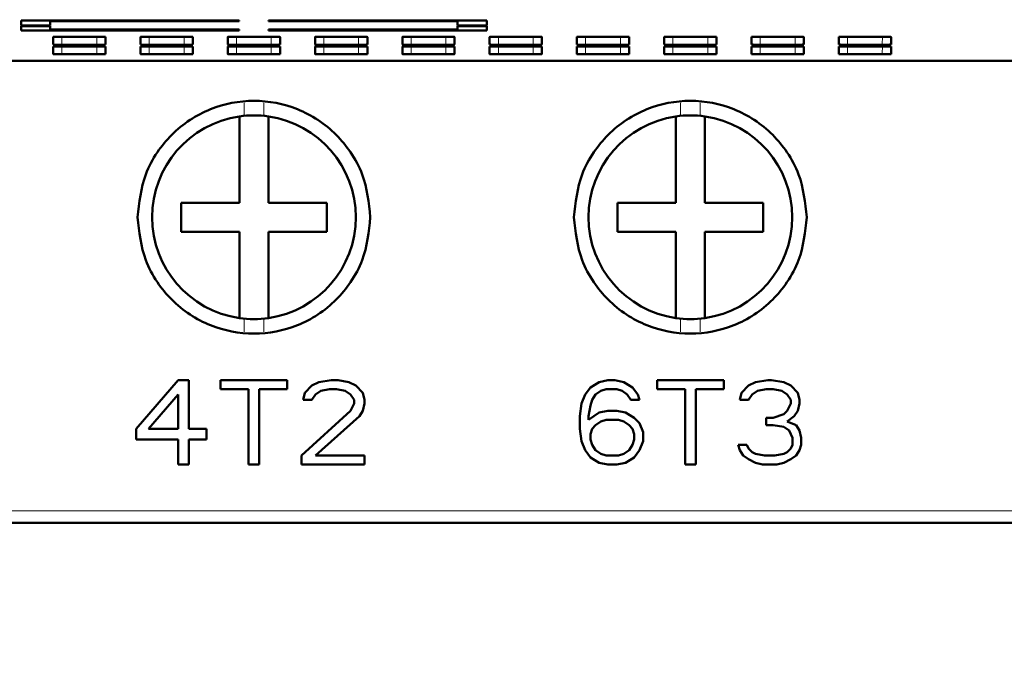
# Model space of a CAD drawing. Header units: millimetres. Extents: x 0 to 420, y 0 to 297.
# Tile 4 of 16: x 81 to 115, y 87 to 109. Entities that reach past the tile are written whole.
import ezdxf

# ---------------------------------------------------------------- set-up
doc = ezdxf.new("R2010")
doc.units = ezdxf.units.MM
doc.styles.add('SLDTEXTSTYLE0', font='TXT', dxfattribs={"width": 0.7, "bigfont": 'bigfont'})
doc.styles.add('SLDTEXTSTYLE1', font='TXT', dxfattribs={"width": 0.7})
doc.dimstyles.new('SLDDIMSTYLE0', dxfattribs={"dimtxt": 5, "dimasz": 5, "dimexe": 0, "dimexo": 0.0625, "dimgap": 1.25, "dimtad": 2, "dimdec": 1, "dimrnd": 1e-09, "dimzin": 12, "dimdsep": 46, "dimtxsty": 'SLDTEXTSTYLE1', "dimsah": 1, "dimcen": 0.09, "dimadec": 0, "dimazin": 3, "dimtfac": 1, "dimtdec": 3, "dimtofl": 0, "dimtmove": 0, "dimatfit": 3, "dimfxl": 1, "dimfrac": 2, "dimtolj": 1, "dimtzin": 12, "dimarcsym": 0})

# ---------------------------------------------------------------- blocks, each defined once
blk = doc.blocks.new('_D')
at = {"color": 7, "linetype": 'Continuous', "lineweight": 0}
for p, q in [((109.294, 248.187), (34.296, 248.187)), ((35.296, 248.187), (35.296, 86.687)), ((64.294, 86.687), (34.296, 86.687))]:
    blk.add_line(p, q, dxfattribs=at)
at = {"color": 7, "linetype": 'Continuous', "lineweight": 18}
for points in [[(35.296, 248.187), (34.526, 243.187), (36.065, 243.187)], [(35.296, 86.687), (36.065, 91.687), (34.526, 91.687)]]:
    blk.add_solid(points, dxfattribs=at)
at = {"color": 7, "linetype": 'Continuous', "lineweight": 18, "insert": (28.85, 165.836), "char_height": 5, "attachment_point": 1, "rotation": 90, "style": 'SLDTEXTSTYLE0'}
blk.add_mtext('В', dxfattribs=at)
blk = doc.blocks.new('_D_1')
at = {"color": 7, "linetype": 'Continuous', "lineweight": 0}
for p, q in [((61.304, 108.056), (61.304, 259.687)), ((116.304, 108.056), (116.304, 259.687)), ((61.304, 258.687), (116.304, 258.687))]:
    blk.add_line(p, q, dxfattribs=at)
at = {"color": 7, "linetype": 'Continuous', "lineweight": 18}
for points in [[(61.304, 258.687), (66.304, 257.918), (66.304, 259.457)], [(116.304, 258.687), (111.304, 259.457), (111.304, 257.918)]]:
    blk.add_solid(points, dxfattribs=at)
at = {"color": 7, "linetype": 'Continuous', "lineweight": 18, "insert": (86.849, 265.133), "char_height": 5, "attachment_point": 1, "style": 'SLDTEXTSTYLE0'}
blk.add_mtext('Ш', dxfattribs=at)

msp = doc.modelspace()

# ---------------------------------------------------------------- linework, layer by layer
at = {"color": 7, "linetype": 'Continuous', "lineweight": 50}
for p, q in [((88.301, 108.95), (80.804, 108.95)), ((80.804, 108.95), (80.804, 108.78)), ((80.804, 108.78), (81.804, 108.78)), ((80.804, 108.753), (80.804, 108.609)), ((81.804, 108.753), (80.804, 108.753)), ((81.804, 108.78), (81.804, 108.925)), ((81.804, 108.925), (88.301, 108.925)), ((81.804, 108.635), (81.804, 108.753)), ((88.301, 108.635), (81.804, 108.635)), ((88.301, 108.925), (88.301, 108.95)), ((88.301, 108.609), (88.301, 108.635)), ((96.804, 108.95), (89.301, 108.95)), ((89.301, 108.95), (89.301, 108.925)), ((89.301, 108.925), (95.804, 108.925)), ((95.804, 108.635), (89.301, 108.635)), ((89.301, 108.635), (89.301, 108.609)), ((95.804, 108.925), (95.804, 108.78)), ((95.804, 108.78), (96.804, 108.78)), ((96.804, 108.753), (95.804, 108.753)), ((95.804, 108.753), (95.804, 108.635)), ((96.804, 108.78), (96.804, 108.95)), ((96.804, 108.609), (96.804, 108.753)), ((80.804, 108.609), (88.301, 108.609)), ((81.904, 108.38), (81.904, 108.122)), ((82.204, 108.388), (83.401, 108.388)), ((83.701, 108.122), (83.701, 108.38)), ((84.904, 108.38), (84.904, 108.122)), ((85.204, 108.388), (86.401, 108.388)), ((86.701, 108.122), (86.701, 108.38)), ((87.904, 108.38), (87.904, 108.122)), ((88.204, 108.388), (89.401, 108.388)), ((89.301, 108.609), (96.804, 108.609)), ((89.701, 108.122), (89.701, 108.38)), ((90.904, 108.38), (90.904, 108.122)), ((91.204, 108.388), (92.401, 108.388)), ((92.701, 108.122), (92.701, 108.38)), ((93.904, 108.38), (93.904, 108.122)), ((94.204, 108.388), (95.401, 108.388)), ((95.701, 108.122), (95.701, 108.38)), ((96.904, 108.38), (96.904, 108.122)), ((97.204, 108.388), (98.401, 108.388)), ((98.701, 108.122), (98.701, 108.38)), ((99.904, 108.38), (99.904, 108.122)), ((100.204, 108.388), (101.401, 108.388)), ((101.701, 108.122), (101.701, 108.38)), ((102.904, 108.38), (102.904, 108.122)), ((103.204, 108.388), (104.401, 108.388)), ((104.701, 108.122), (104.701, 108.38)), ((105.904, 108.38), (105.904, 108.122)), ((107.401, 108.388), (106.204, 108.388)), ((107.701, 108.122), (107.701, 108.38)), ((108.904, 108.38), (108.904, 108.122)), ((110.401, 108.388), (109.204, 108.388)), ((110.701, 108.122), (110.701, 108.38)), ((81.904, 108.053), (81.904, 107.795)), ((83.401, 108.114), (82.204, 108.114)), ((82.204, 108.06), (83.401, 108.06)), ((83.701, 107.795), (83.701, 108.053)), ((84.904, 108.053), (84.904, 107.795)), ((86.401, 108.114), (85.204, 108.114)), ((85.204, 108.06), (86.401, 108.06)), ((86.701, 107.795), (86.701, 108.053)), ((87.904, 108.053), (87.904, 107.795)), ((89.401, 108.114), (88.204, 108.114)), ((88.204, 108.06), (89.401, 108.06)), ((89.701, 107.795), (89.701, 108.053)), ((90.904, 108.053), (90.904, 107.795)), ((92.401, 108.114), (91.204, 108.114)), ((91.204, 108.06), (92.401, 108.06)), ((92.701, 107.795), (92.701, 108.053)), ((93.904, 108.053), (93.904, 107.795)), ((95.401, 108.114), (94.204, 108.114)), ((94.204, 108.06), (95.401, 108.06)), ((95.701, 107.795), (95.701, 108.053)), ((96.904, 108.053), (96.904, 107.795)), ((98.401, 108.114), (97.204, 108.114)), ((97.204, 108.06), (98.401, 108.06)), ((98.701, 107.795), (98.701, 108.053)), ((99.904, 108.053), (99.904, 107.795)), ((101.401, 108.114), (100.204, 108.114)), ((100.204, 108.06), (101.401, 108.06)), ((101.701, 107.795), (101.701, 108.053)), ((102.904, 108.053), (102.904, 107.795)), ((104.401, 108.114), (103.204, 108.114)), ((103.204, 108.06), (104.401, 108.06)), ((104.701, 107.795), (104.701, 108.053)), ((105.904, 108.053), (105.904, 107.795)), ((106.204, 108.114), (107.401, 108.114)), ((107.401, 108.06), (106.204, 108.06)), ((107.701, 107.795), (107.701, 108.053)), ((108.904, 108.053), (108.904, 107.795)), ((109.204, 108.114), (110.401, 108.114)), ((110.401, 108.06), (109.204, 108.06)), ((110.701, 107.795), (110.701, 108.053)), ((83.401, 107.787), (82.204, 107.787)), ((86.401, 107.787), (85.204, 107.787)), ((89.401, 107.787), (88.204, 107.787)), ((92.401, 107.787), (91.204, 107.787)), ((95.401, 107.787), (94.204, 107.787)), ((98.401, 107.787), (97.204, 107.787)), ((101.401, 107.787), (100.204, 107.787)), ((104.401, 107.787), (103.204, 107.787)), ((106.204, 107.787), (107.401, 107.787)), ((109.204, 107.787), (110.401, 107.787)), ((115.804, 107.558), (61.804, 107.558)), ((88.304, 105.651), (88.304, 102.687)), ((89.304, 102.687), (89.304, 105.651)), ((103.304, 105.651), (103.304, 102.687)), ((104.304, 102.687), (104.304, 105.651)), ((86.304, 102.687), (86.304, 101.687)), ((88.304, 102.687), (86.304, 102.687)), ((91.304, 102.687), (89.304, 102.687)), ((91.304, 101.687), (91.304, 102.687)), ((101.304, 102.687), (101.304, 101.687)), ((103.304, 102.687), (101.304, 102.687)), ((106.304, 102.687), (104.304, 102.687)), ((106.304, 101.687), (106.304, 102.687)), ((86.304, 101.687), (88.304, 101.687)), ((88.304, 101.687), (88.304, 98.723)), ((89.304, 101.687), (91.304, 101.687)), ((89.304, 98.723), (89.304, 101.687)), ((101.304, 101.687), (103.304, 101.687)), ((103.304, 101.687), (103.304, 98.723)), ((104.304, 101.687), (106.304, 101.687)), ((104.304, 98.723), (104.304, 101.687)), ((86.204, 96.587), (84.754, 94.921)), ((86.567, 96.587), (86.204, 96.587)), ((86.567, 94.921), (86.567, 96.587)), ((89.95, 96.587), (87.654, 96.587)), ((87.654, 96.587), (87.654, 96.278)), ((89.95, 96.278), (89.95, 96.587)), ((91.038, 96.525), (90.796, 96.402)), ((91.461, 96.587), (91.038, 96.525)), ((91.702, 96.587), (91.461, 96.587)), ((92.065, 96.525), (91.702, 96.587)), ((92.306, 96.402), (92.065, 96.525)), ((100.669, 96.525), (100.367, 96.34)), ((100.971, 96.587), (100.669, 96.525)), ((101.213, 96.587), (100.971, 96.587)), ((101.515, 96.525), (101.213, 96.587)), ((101.817, 96.34), (101.515, 96.525)), ((104.959, 96.587), (102.663, 96.587)), ((102.663, 96.587), (102.663, 96.278)), ((104.959, 96.278), (104.959, 96.587)), ((106.046, 96.525), (105.804, 96.402)), ((106.469, 96.587), (106.046, 96.525)), ((106.59, 96.587), (106.469, 96.587)), ((107.013, 96.525), (106.59, 96.587)), ((107.254, 96.402), (107.013, 96.525)), ((87.654, 96.278), (88.621, 96.278)), ((88.621, 96.278), (88.621, 93.687)), ((88.984, 93.687), (88.984, 96.278)), ((88.984, 96.278), (89.95, 96.278)), ((90.554, 96.155), (90.494, 95.908)), ((90.796, 96.402), (90.554, 96.155)), ((90.917, 96.093), (91.098, 96.217)), ((91.098, 96.217), (91.4, 96.278)), ((91.4, 96.278), (91.642, 96.278)), ((91.642, 96.278), (91.944, 96.217)), ((91.944, 96.217), (92.125, 96.093)), ((92.548, 96.155), (92.306, 96.402)), ((92.609, 95.908), (92.548, 96.155)), ((100.367, 96.34), (100.186, 96.093)), ((100.548, 96.093), (100.729, 96.217)), ((100.729, 96.217), (100.911, 96.278)), ((100.911, 96.278), (101.273, 96.278)), ((101.273, 96.278), (101.454, 96.217)), ((101.454, 96.217), (101.636, 96.093)), ((101.998, 96.093), (101.817, 96.34)), ((102.663, 96.278), (103.629, 96.278)), ((103.629, 96.278), (103.629, 93.687)), ((103.992, 93.687), (103.992, 96.278)), ((103.992, 96.278), (104.959, 96.278)), ((105.563, 96.155), (105.502, 95.908)), ((105.804, 96.402), (105.563, 96.155)), ((105.925, 96.093), (106.106, 96.217)), ((106.106, 96.217), (106.409, 96.278)), ((106.409, 96.278), (106.65, 96.278)), ((106.65, 96.278), (106.952, 96.217)), ((106.952, 96.217), (107.134, 96.093)), ((107.496, 96.155), (107.254, 96.402)), ((107.556, 95.908), (107.496, 96.155)), ((86.204, 96.093), (85.177, 94.921)), ((86.204, 94.921), (86.204, 96.093)), ((90.494, 95.908), (90.796, 95.908)), ((90.796, 95.908), (90.917, 96.093)), ((92.125, 96.093), (92.246, 95.908)), ((92.246, 95.785), (92.125, 95.538)), ((92.246, 95.908), (92.246, 95.785)), ((92.548, 95.538), (92.609, 95.785)), ((92.609, 95.785), (92.609, 95.908)), ((100.065, 95.785), (100.004, 95.353)), ((100.186, 96.093), (100.065, 95.785)), ((100.367, 95.723), (100.427, 95.908)), ((100.427, 95.908), (100.548, 96.093)), ((101.636, 96.093), (101.756, 95.908)), ((101.756, 95.908), (102.059, 95.908)), ((102.059, 95.908), (101.998, 96.093)), ((105.502, 95.908), (105.804, 95.908)), ((105.804, 95.908), (105.925, 96.093)), ((107.134, 96.093), (107.254, 95.908)), ((107.254, 95.785), (107.134, 95.538)), ((107.254, 95.908), (107.254, 95.785)), ((107.496, 95.538), (107.556, 95.785)), ((107.556, 95.785), (107.556, 95.908)), ((92.125, 95.538), (90.434, 93.995)), ((92.427, 95.353), (92.548, 95.538)), ((100.306, 95.353), (100.367, 95.723)), ((100.669, 95.476), (100.306, 95.229)), ((100.971, 95.538), (100.669, 95.476)), ((101.273, 95.538), (100.971, 95.538)), ((101.575, 95.476), (101.273, 95.538)), ((101.877, 95.291), (101.575, 95.476)), ((107.134, 95.538), (107.013, 95.415)), ((107.375, 95.353), (107.496, 95.538)), ((90.917, 93.995), (92.427, 95.353)), ((100.004, 95.353), (100.004, 94.921)), ((100.306, 95.229), (100.306, 95.353)), ((100.729, 95.168), (100.548, 95.044)), ((100.911, 95.229), (100.729, 95.168)), ((101.334, 95.229), (100.911, 95.229)), ((101.515, 95.168), (101.334, 95.229)), ((101.696, 95.044), (101.515, 95.168)), ((102.059, 95.106), (101.877, 95.291)), ((102.179, 94.798), (102.059, 95.106)), ((106.65, 95.291), (106.409, 95.291)), ((106.409, 95.291), (106.409, 95.044)), ((107.013, 95.415), (106.65, 95.291)), ((107.134, 95.168), (107.375, 95.353)), ((107.436, 95.044), (107.134, 95.168)), ((84.754, 94.921), (84.754, 94.551)), ((85.177, 94.921), (86.204, 94.921)), ((87.171, 94.921), (86.567, 94.921)), ((87.171, 94.551), (87.171, 94.921)), ((100.004, 94.921), (100.065, 94.489)), ((100.427, 94.921), (100.367, 94.736)), ((100.548, 95.044), (100.427, 94.921)), ((101.817, 94.921), (101.696, 95.044)), ((101.877, 94.736), (101.817, 94.921)), ((102.179, 94.489), (102.179, 94.798)), ((106.409, 95.044), (106.65, 95.044)), ((106.65, 95.044), (107.013, 94.983)), ((107.013, 94.983), (107.194, 94.859)), ((107.194, 94.859), (107.315, 94.612)), ((107.556, 94.859), (107.436, 95.044)), ((107.617, 94.612), (107.556, 94.859)), ((84.754, 94.551), (86.204, 94.551)), ((86.204, 94.551), (86.204, 93.687)), ((86.567, 93.687), (86.567, 94.551)), ((86.567, 94.551), (87.171, 94.551)), ((100.065, 94.489), (100.186, 94.181)), ((100.367, 94.736), (100.367, 94.551)), ((100.367, 94.551), (100.427, 94.366)), ((101.817, 94.366), (101.877, 94.551)), ((101.877, 94.551), (101.877, 94.736)), ((102.059, 94.181), (102.179, 94.489)), ((107.315, 94.612), (107.315, 94.366)), ((107.617, 94.366), (107.617, 94.612)), ((100.186, 94.181), (100.367, 93.934)), ((100.427, 94.366), (100.548, 94.181)), ((100.548, 94.181), (100.729, 94.057)), ((101.515, 94.057), (101.696, 94.181)), ((101.696, 94.181), (101.817, 94.366)), ((101.877, 93.934), (102.059, 94.181)), ((105.744, 94.366), (105.442, 94.366)), ((105.442, 94.366), (105.502, 94.181)), ((105.502, 94.181), (105.623, 93.995)), ((105.804, 94.242), (105.744, 94.366)), ((105.925, 94.119), (105.804, 94.242)), ((106.046, 94.057), (105.925, 94.119)), ((107.134, 94.119), (107.013, 94.057)), ((107.254, 94.242), (107.134, 94.119)), ((107.315, 94.366), (107.254, 94.242)), ((107.436, 93.995), (107.556, 94.181)), ((107.556, 94.181), (107.617, 94.366)), ((90.434, 93.995), (90.434, 93.687)), ((92.609, 93.995), (90.917, 93.995)), ((92.609, 93.687), (92.609, 93.995)), ((100.367, 93.934), (100.669, 93.749)), ((100.669, 93.749), (100.971, 93.687)), ((100.729, 94.057), (100.911, 93.995)), ((100.911, 93.995), (101.334, 93.995)), ((101.273, 93.687), (101.575, 93.749)), ((101.334, 93.995), (101.515, 94.057)), ((101.575, 93.749), (101.877, 93.934)), ((105.623, 93.995), (105.804, 93.872)), ((105.804, 93.872), (106.046, 93.749)), ((106.348, 93.995), (106.046, 94.057)), ((106.046, 93.749), (106.288, 93.687)), ((106.711, 93.995), (106.348, 93.995)), ((107.013, 94.057), (106.711, 93.995)), ((106.771, 93.687), (107.013, 93.749)), ((107.013, 93.749), (107.254, 93.872)), ((107.254, 93.872), (107.436, 93.995)), ((86.204, 93.687), (86.567, 93.687)), ((88.621, 93.687), (88.984, 93.687)), ((90.434, 93.687), (92.609, 93.687)), ((100.971, 93.687), (101.273, 93.687)), ((103.629, 93.687), (103.992, 93.687)), ((106.288, 93.687), (106.771, 93.687)), ((115.804, 91.687), (61.804, 91.687))]:
    msp.add_line(p, q, dxfattribs=at)
at = {"color": 9, "linetype": 'Continuous', "lineweight": 18}
for p, q in [((82.204, 108.388), (82.204, 108.114)), ((83.401, 108.114), (83.401, 108.388)), ((85.204, 108.388), (85.204, 108.114)), ((86.401, 108.114), (86.401, 108.388)), ((88.204, 108.388), (88.204, 108.114)), ((89.401, 108.114), (89.401, 108.388)), ((91.204, 108.388), (91.204, 108.114)), ((92.401, 108.114), (92.401, 108.388)), ((94.204, 108.388), (94.204, 108.114)), ((95.401, 108.114), (95.401, 108.388)), ((97.204, 108.388), (97.204, 108.114)), ((98.401, 108.114), (98.401, 108.388)), ((100.204, 108.388), (100.204, 108.114)), ((101.401, 108.114), (101.401, 108.388)), ((103.204, 108.388), (103.204, 108.114)), ((104.401, 108.114), (104.401, 108.388)), ((106.204, 108.114), (106.2, 108.414)), ((107.401, 108.114), (107.405, 108.414)), ((109.204, 108.114), (109.2, 108.414)), ((110.401, 108.114), (110.405, 108.414)), ((82.204, 108.06), (82.204, 107.787)), ((83.401, 107.787), (83.401, 108.06)), ((85.204, 108.06), (85.204, 107.787)), ((86.401, 107.787), (86.401, 108.06)), ((88.204, 108.06), (88.204, 107.787)), ((89.401, 107.787), (89.401, 108.06)), ((91.204, 108.06), (91.204, 107.787)), ((92.401, 107.787), (92.401, 108.06)), ((94.204, 108.06), (94.204, 107.787)), ((95.401, 107.787), (95.401, 108.06)), ((97.204, 108.06), (97.204, 107.787)), ((98.401, 107.787), (98.401, 108.06)), ((100.204, 108.06), (100.204, 107.787)), ((101.401, 107.787), (101.401, 108.06)), ((103.204, 108.06), (103.204, 107.787)), ((104.401, 107.787), (104.401, 108.06)), ((106.2, 108.087), (106.204, 107.787)), ((107.401, 107.787), (107.405, 108.087)), ((109.2, 108.087), (109.204, 107.787)), ((110.401, 107.787), (110.405, 108.087)), ((88.467, 105.671), (88.467, 106.122)), ((89.141, 106.122), (89.141, 105.671)), ((103.467, 105.671), (103.467, 106.122)), ((104.141, 106.122), (104.141, 105.671)), ((88.467, 98.252), (88.467, 98.703)), ((89.141, 98.703), (89.141, 98.252)), ((103.467, 98.252), (103.467, 98.703)), ((104.141, 98.703), (104.141, 98.252)), ((115.804, 92.1), (61.804, 92.1))]:
    msp.add_line(p, q, dxfattribs=at)
at = {"color": 7, "linetype": 'Continuous', "lineweight": 50}
for centre, start, end in [((88.804, 102.187), 98.2132, 261.7868), ((88.804, 102.187), 81.7868, 98.2132), ((88.804, 102.187), 278.2132, 81.7868), ((103.804, 102.187), 98.2132, 261.7868), ((103.804, 102.187), 81.7868, 98.2132), ((103.804, 102.187), 278.2132, 81.7868), ((88.804, 102.187), 261.7868, 278.2132), ((103.804, 102.187), 261.7868, 278.2132)]:
    msp.add_arc(centre, 3.5, start, end, dxfattribs=at)
for points, knots in [([(81.904, 108.38), (81.905, 108.381), (81.907, 108.382), (81.932, 108.384), (81.989, 108.386), (82.064, 108.388), (82.139, 108.388), (82.182, 108.388), (82.204, 108.388)], [0, 0, 0, 0, 0.141793, 0.271901, 0.500054, 0.72819, 0.859751, 1, 1, 1, 1]), ([(83.401, 108.388), (83.423, 108.388), (83.466, 108.388), (83.541, 108.388), (83.616, 108.386), (83.673, 108.384), (83.697, 108.382), (83.7, 108.381), (83.701, 108.38)], [0, 0, 0, 0, 0.141784, 0.271877, 0.500013, 0.728166, 0.859742, 1, 1, 1, 1]), ([(84.904, 108.38), (84.905, 108.381), (84.907, 108.382), (84.932, 108.384), (84.989, 108.386), (85.064, 108.388), (85.139, 108.388), (85.182, 108.388), (85.204, 108.388)], [0, 0, 0, 0, 0.141793, 0.271901, 0.500054, 0.72819, 0.859751, 1, 1, 1, 1]), ([(86.401, 108.388), (86.423, 108.388), (86.466, 108.388), (86.541, 108.388), (86.616, 108.386), (86.673, 108.384), (86.697, 108.382), (86.7, 108.381), (86.701, 108.38)], [0, 0, 0, 0, 0.141784, 0.271877, 0.500013, 0.728166, 0.859742, 1, 1, 1, 1]), ([(87.904, 108.38), (87.905, 108.381), (87.907, 108.382), (87.932, 108.384), (87.989, 108.386), (88.064, 108.388), (88.139, 108.388), (88.182, 108.388), (88.204, 108.388)], [0, 0, 0, 0, 0.141793, 0.271901, 0.500054, 0.72819, 0.859751, 1, 1, 1, 1]), ([(89.401, 108.388), (89.423, 108.388), (89.466, 108.388), (89.541, 108.388), (89.616, 108.386), (89.673, 108.384), (89.697, 108.382), (89.7, 108.381), (89.701, 108.38)], [0, 0, 0, 0, 0.1417836, 0.2718769, 0.5000129, 0.728166, 0.8597417, 1, 1, 1, 1]), ([(90.904, 108.38), (90.905, 108.381), (90.907, 108.382), (90.932, 108.384), (90.989, 108.386), (91.064, 108.388), (91.139, 108.388), (91.182, 108.388), (91.204, 108.388)], [0, 0, 0, 0, 0.141793, 0.271901, 0.500054, 0.72819, 0.859751, 1, 1, 1, 1]), ([(92.401, 108.388), (92.423, 108.388), (92.466, 108.388), (92.541, 108.388), (92.616, 108.386), (92.673, 108.384), (92.697, 108.382), (92.7, 108.381), (92.701, 108.38)], [0, 0, 0, 0, 0.141784, 0.271877, 0.500013, 0.728166, 0.859742, 1, 1, 1, 1]), ([(93.904, 108.38), (93.905, 108.381), (93.907, 108.382), (93.932, 108.384), (93.989, 108.386), (94.064, 108.388), (94.139, 108.388), (94.182, 108.388), (94.204, 108.388)], [0, 0, 0, 0, 0.141793, 0.271901, 0.500054, 0.72819, 0.859751, 1, 1, 1, 1]), ([(95.401, 108.388), (95.423, 108.388), (95.466, 108.388), (95.541, 108.388), (95.616, 108.386), (95.673, 108.384), (95.697, 108.382), (95.7, 108.381), (95.701, 108.38)], [0, 0, 0, 0, 0.141784, 0.271877, 0.500013, 0.728166, 0.859742, 1, 1, 1, 1]), ([(96.904, 108.38), (96.905, 108.381), (96.907, 108.382), (96.932, 108.384), (96.989, 108.386), (97.064, 108.388), (97.139, 108.388), (97.182, 108.388), (97.204, 108.388)], [0, 0, 0, 0, 0.141793, 0.271901, 0.500054, 0.72819, 0.859751, 1, 1, 1, 1]), ([(98.401, 108.388), (98.423, 108.388), (98.466, 108.388), (98.541, 108.388), (98.616, 108.386), (98.673, 108.384), (98.697, 108.382), (98.7, 108.381), (98.701, 108.38)], [0, 0, 0, 0, 0.141784, 0.271877, 0.500013, 0.728166, 0.859742, 1, 1, 1, 1]), ([(99.904, 108.38), (99.905, 108.381), (99.907, 108.382), (99.932, 108.384), (99.989, 108.386), (100.064, 108.388), (100.139, 108.388), (100.182, 108.388), (100.204, 108.388)], [0, 0, 0, 0, 0.141793, 0.271901, 0.500054, 0.72819, 0.859751, 1, 1, 1, 1]), ([(101.401, 108.388), (101.423, 108.388), (101.466, 108.388), (101.541, 108.388), (101.616, 108.386), (101.673, 108.384), (101.697, 108.382), (101.7, 108.381), (101.701, 108.38)], [0, 0, 0, 0, 0.141784, 0.271877, 0.500013, 0.728166, 0.859742, 1, 1, 1, 1]), ([(102.904, 108.38), (102.905, 108.381), (102.907, 108.382), (102.932, 108.384), (102.989, 108.386), (103.064, 108.388), (103.139, 108.388), (103.182, 108.388), (103.204, 108.388)], [0, 0, 0, 0, 0.1417935, 0.2719012, 0.5000544, 0.7281903, 0.8597514, 1, 1, 1, 1]), ([(104.401, 108.388), (104.423, 108.388), (104.466, 108.388), (104.541, 108.388), (104.616, 108.386), (104.673, 108.384), (104.697, 108.382), (104.7, 108.381), (104.701, 108.38)], [0, 0, 0, 0, 0.1417836, 0.2718769, 0.5000129, 0.728166, 0.8597417, 1, 1, 1, 1]), ([(106.204, 108.388), (106.173, 108.388), (106.105, 108.388), (106.026, 108.387), (105.97, 108.385), (105.935, 108.384), (105.909, 108.382), (105.906, 108.381), (105.904, 108.38)], [0, 0, 0, 0, 0.198586, 0.430961, 0.560436, 0.698437, 0.844961, 1, 1, 1, 1]), ([(107.701, 108.38), (107.699, 108.381), (107.696, 108.382), (107.67, 108.384), (107.635, 108.385), (107.579, 108.387), (107.5, 108.388), (107.432, 108.388), (107.401, 108.388)], [0, 0, 0, 0, 0.155039, 0.301563, 0.439564, 0.569039, 0.801414, 1, 1, 1, 1]), ([(109.204, 108.388), (109.173, 108.388), (109.105, 108.388), (109.026, 108.387), (108.97, 108.385), (108.935, 108.384), (108.909, 108.382), (108.906, 108.381), (108.904, 108.38)], [0, 0, 0, 0, 0.198586, 0.430961, 0.560436, 0.698437, 0.844961, 1, 1, 1, 1]), ([(110.701, 108.38), (110.699, 108.381), (110.696, 108.382), (110.67, 108.384), (110.635, 108.385), (110.579, 108.387), (110.5, 108.388), (110.432, 108.388), (110.401, 108.388)], [0, 0, 0, 0, 0.155039, 0.301563, 0.439564, 0.569039, 0.801414, 1, 1, 1, 1]), ([(82.204, 108.114), (82.182, 108.114), (82.139, 108.114), (82.064, 108.114), (81.989, 108.116), (81.932, 108.118), (81.908, 108.12), (81.905, 108.121), (81.904, 108.122)], [0, 0, 0, 0, 0.141784, 0.271877, 0.500013, 0.728166, 0.859742, 1, 1, 1, 1]), ([(81.904, 108.053), (81.905, 108.053), (81.907, 108.054), (81.932, 108.056), (81.989, 108.058), (82.064, 108.06), (82.139, 108.06), (82.182, 108.06), (82.204, 108.06)], [0, 0, 0, 0, 0.141793, 0.271901, 0.500054, 0.72819, 0.859751, 1, 1, 1, 1]), ([(83.701, 108.122), (83.7, 108.121), (83.698, 108.12), (83.673, 108.118), (83.616, 108.116), (83.541, 108.114), (83.466, 108.114), (83.423, 108.114), (83.401, 108.114)], [0, 0, 0, 0, 0.141793, 0.271901, 0.500054, 0.72819, 0.859751, 1, 1, 1, 1]), ([(83.401, 108.06), (83.423, 108.06), (83.466, 108.06), (83.541, 108.06), (83.616, 108.058), (83.673, 108.056), (83.697, 108.054), (83.7, 108.053), (83.701, 108.053)], [0, 0, 0, 0, 0.141784, 0.271877, 0.500013, 0.728166, 0.859742, 1, 1, 1, 1]), ([(85.204, 108.114), (85.182, 108.114), (85.139, 108.114), (85.064, 108.114), (84.989, 108.116), (84.932, 108.118), (84.908, 108.12), (84.905, 108.121), (84.904, 108.122)], [0, 0, 0, 0, 0.141784, 0.271877, 0.500013, 0.728166, 0.859742, 1, 1, 1, 1]), ([(84.904, 108.053), (84.905, 108.053), (84.907, 108.054), (84.932, 108.056), (84.989, 108.058), (85.064, 108.06), (85.139, 108.06), (85.182, 108.06), (85.204, 108.06)], [0, 0, 0, 0, 0.141793, 0.271901, 0.500054, 0.72819, 0.859751, 1, 1, 1, 1]), ([(86.701, 108.122), (86.7, 108.121), (86.698, 108.12), (86.673, 108.118), (86.616, 108.116), (86.541, 108.114), (86.466, 108.114), (86.423, 108.114), (86.401, 108.114)], [0, 0, 0, 0, 0.141793, 0.271901, 0.500054, 0.72819, 0.859751, 1, 1, 1, 1]), ([(86.401, 108.06), (86.423, 108.06), (86.466, 108.06), (86.541, 108.06), (86.616, 108.058), (86.673, 108.056), (86.697, 108.054), (86.7, 108.053), (86.701, 108.053)], [0, 0, 0, 0, 0.141784, 0.271877, 0.500013, 0.728166, 0.859742, 1, 1, 1, 1]), ([(88.204, 108.114), (88.182, 108.114), (88.139, 108.114), (88.064, 108.114), (87.989, 108.116), (87.932, 108.118), (87.908, 108.12), (87.905, 108.121), (87.904, 108.122)], [0, 0, 0, 0, 0.1417836, 0.2718769, 0.5000129, 0.728166, 0.8597417, 1, 1, 1, 1]), ([(87.904, 108.053), (87.905, 108.053), (87.907, 108.054), (87.932, 108.056), (87.989, 108.058), (88.064, 108.06), (88.139, 108.06), (88.182, 108.06), (88.204, 108.06)], [0, 0, 0, 0, 0.141793, 0.271901, 0.500054, 0.72819, 0.859751, 1, 1, 1, 1]), ([(89.701, 108.122), (89.7, 108.121), (89.698, 108.12), (89.673, 108.118), (89.616, 108.116), (89.541, 108.114), (89.466, 108.114), (89.423, 108.114), (89.401, 108.114)], [0, 0, 0, 0, 0.141793, 0.271901, 0.500054, 0.72819, 0.859751, 1, 1, 1, 1]), ([(89.401, 108.06), (89.423, 108.06), (89.466, 108.06), (89.541, 108.06), (89.616, 108.058), (89.673, 108.056), (89.697, 108.054), (89.7, 108.053), (89.701, 108.053)], [0, 0, 0, 0, 0.141784, 0.271877, 0.500013, 0.728166, 0.859742, 1, 1, 1, 1]), ([(91.204, 108.114), (91.182, 108.114), (91.139, 108.114), (91.064, 108.114), (90.989, 108.116), (90.932, 108.118), (90.908, 108.12), (90.905, 108.121), (90.904, 108.122)], [0, 0, 0, 0, 0.141784, 0.271877, 0.500013, 0.728166, 0.859742, 1, 1, 1, 1]), ([(90.904, 108.053), (90.905, 108.053), (90.907, 108.054), (90.932, 108.056), (90.989, 108.058), (91.064, 108.06), (91.139, 108.06), (91.182, 108.06), (91.204, 108.06)], [0, 0, 0, 0, 0.141793, 0.271901, 0.500054, 0.72819, 0.859751, 1, 1, 1, 1]), ([(92.701, 108.122), (92.7, 108.121), (92.698, 108.12), (92.673, 108.118), (92.616, 108.116), (92.541, 108.114), (92.466, 108.114), (92.423, 108.114), (92.401, 108.114)], [0, 0, 0, 0, 0.141793, 0.271901, 0.500054, 0.72819, 0.859751, 1, 1, 1, 1]), ([(92.401, 108.06), (92.423, 108.06), (92.466, 108.06), (92.541, 108.06), (92.616, 108.058), (92.673, 108.056), (92.697, 108.054), (92.7, 108.053), (92.701, 108.053)], [0, 0, 0, 0, 0.141784, 0.271877, 0.500013, 0.728166, 0.859742, 1, 1, 1, 1]), ([(94.204, 108.114), (94.182, 108.114), (94.139, 108.114), (94.064, 108.114), (93.989, 108.116), (93.932, 108.118), (93.908, 108.12), (93.905, 108.121), (93.904, 108.122)], [0, 0, 0, 0, 0.141784, 0.271877, 0.500013, 0.728166, 0.859742, 1, 1, 1, 1]), ([(93.904, 108.053), (93.905, 108.053), (93.907, 108.054), (93.932, 108.056), (93.989, 108.058), (94.064, 108.06), (94.139, 108.06), (94.182, 108.06), (94.204, 108.06)], [0, 0, 0, 0, 0.1417935, 0.2719012, 0.5000544, 0.7281903, 0.8597514, 1, 1, 1, 1]), ([(95.701, 108.122), (95.7, 108.121), (95.698, 108.12), (95.673, 108.118), (95.616, 108.116), (95.541, 108.114), (95.466, 108.114), (95.423, 108.114), (95.401, 108.114)], [0, 0, 0, 0, 0.141793, 0.271901, 0.500054, 0.72819, 0.859751, 1, 1, 1, 1]), ([(95.401, 108.06), (95.423, 108.06), (95.466, 108.06), (95.541, 108.06), (95.616, 108.058), (95.673, 108.056), (95.697, 108.054), (95.7, 108.053), (95.701, 108.053)], [0, 0, 0, 0, 0.141784, 0.271877, 0.500013, 0.728166, 0.859742, 1, 1, 1, 1]), ([(97.204, 108.114), (97.182, 108.114), (97.139, 108.114), (97.064, 108.114), (96.989, 108.116), (96.932, 108.118), (96.908, 108.12), (96.905, 108.121), (96.904, 108.122)], [0, 0, 0, 0, 0.1417836, 0.2718769, 0.5000129, 0.728166, 0.8597417, 1, 1, 1, 1]), ([(96.904, 108.053), (96.905, 108.053), (96.907, 108.054), (96.932, 108.056), (96.989, 108.058), (97.064, 108.06), (97.139, 108.06), (97.182, 108.06), (97.204, 108.06)], [0, 0, 0, 0, 0.141793, 0.271901, 0.500054, 0.72819, 0.859751, 1, 1, 1, 1]), ([(98.701, 108.122), (98.7, 108.121), (98.698, 108.12), (98.673, 108.118), (98.616, 108.116), (98.541, 108.114), (98.466, 108.114), (98.423, 108.114), (98.401, 108.114)], [0, 0, 0, 0, 0.141793, 0.271901, 0.500054, 0.72819, 0.859751, 1, 1, 1, 1]), ([(98.401, 108.06), (98.423, 108.06), (98.466, 108.06), (98.541, 108.06), (98.616, 108.058), (98.673, 108.056), (98.697, 108.054), (98.7, 108.053), (98.701, 108.053)], [0, 0, 0, 0, 0.1417836, 0.2718769, 0.5000129, 0.728166, 0.8597417, 1, 1, 1, 1]), ([(100.204, 108.114), (100.182, 108.114), (100.139, 108.114), (100.064, 108.114), (99.989, 108.116), (99.932, 108.118), (99.908, 108.12), (99.905, 108.121), (99.904, 108.122)], [0, 0, 0, 0, 0.141784, 0.271877, 0.500013, 0.728166, 0.859742, 1, 1, 1, 1]), ([(99.904, 108.053), (99.905, 108.053), (99.907, 108.054), (99.932, 108.056), (99.989, 108.058), (100.064, 108.06), (100.139, 108.06), (100.182, 108.06), (100.204, 108.06)], [0, 0, 0, 0, 0.1417935, 0.2719012, 0.5000544, 0.7281903, 0.8597514, 1, 1, 1, 1]), ([(101.701, 108.122), (101.7, 108.121), (101.698, 108.12), (101.673, 108.118), (101.616, 108.116), (101.541, 108.114), (101.466, 108.114), (101.423, 108.114), (101.401, 108.114)], [0, 0, 0, 0, 0.141793, 0.271901, 0.500054, 0.72819, 0.859751, 1, 1, 1, 1]), ([(101.401, 108.06), (101.423, 108.06), (101.466, 108.06), (101.541, 108.06), (101.616, 108.058), (101.673, 108.056), (101.697, 108.054), (101.7, 108.053), (101.701, 108.053)], [0, 0, 0, 0, 0.141784, 0.271877, 0.500013, 0.728166, 0.859742, 1, 1, 1, 1]), ([(103.204, 108.114), (103.182, 108.114), (103.139, 108.114), (103.064, 108.114), (102.989, 108.116), (102.932, 108.118), (102.908, 108.12), (102.905, 108.121), (102.904, 108.122)], [0, 0, 0, 0, 0.141784, 0.271877, 0.500013, 0.728166, 0.859742, 1, 1, 1, 1]), ([(102.904, 108.053), (102.905, 108.053), (102.907, 108.054), (102.932, 108.056), (102.989, 108.058), (103.064, 108.06), (103.139, 108.06), (103.182, 108.06), (103.204, 108.06)], [0, 0, 0, 0, 0.1417935, 0.2719012, 0.5000544, 0.7281903, 0.8597514, 1, 1, 1, 1]), ([(104.701, 108.122), (104.7, 108.121), (104.698, 108.12), (104.673, 108.118), (104.616, 108.116), (104.541, 108.114), (104.466, 108.114), (104.423, 108.114), (104.401, 108.114)], [0, 0, 0, 0, 0.141793, 0.271901, 0.500054, 0.72819, 0.859751, 1, 1, 1, 1]), ([(104.401, 108.06), (104.423, 108.06), (104.466, 108.06), (104.541, 108.06), (104.616, 108.058), (104.673, 108.056), (104.697, 108.054), (104.7, 108.053), (104.701, 108.053)], [0, 0, 0, 0, 0.141784, 0.271877, 0.500013, 0.728166, 0.859742, 1, 1, 1, 1]), ([(105.904, 108.122), (105.906, 108.121), (105.909, 108.12), (105.935, 108.118), (105.97, 108.117), (106.026, 108.115), (106.105, 108.114), (106.173, 108.114), (106.204, 108.114)], [0, 0, 0, 0, 0.155041, 0.301565, 0.439567, 0.569042, 0.801416, 1, 1, 1, 1]), ([(106.204, 108.06), (106.173, 108.06), (106.105, 108.06), (106.026, 108.059), (105.97, 108.057), (105.935, 108.056), (105.909, 108.054), (105.906, 108.053), (105.904, 108.053)], [0, 0, 0, 0, 0.198586, 0.430961, 0.560436, 0.698437, 0.844961, 1, 1, 1, 1]), ([(107.401, 108.114), (107.432, 108.114), (107.5, 108.114), (107.579, 108.115), (107.635, 108.117), (107.67, 108.118), (107.696, 108.12), (107.699, 108.121), (107.701, 108.122)], [0, 0, 0, 0, 0.198586, 0.430961, 0.560436, 0.698437, 0.844961, 1, 1, 1, 1]), ([(107.701, 108.053), (107.699, 108.053), (107.696, 108.054), (107.67, 108.056), (107.635, 108.057), (107.579, 108.059), (107.5, 108.06), (107.432, 108.06), (107.401, 108.06)], [0, 0, 0, 0, 0.155039, 0.301563, 0.439564, 0.569039, 0.801414, 1, 1, 1, 1]), ([(108.904, 108.122), (108.906, 108.121), (108.909, 108.12), (108.935, 108.118), (108.97, 108.117), (109.026, 108.115), (109.105, 108.114), (109.173, 108.114), (109.204, 108.114)], [0, 0, 0, 0, 0.1550405, 0.3015648, 0.439567, 0.5690417, 0.8014159, 1, 1, 1, 1]), ([(109.204, 108.06), (109.173, 108.06), (109.105, 108.06), (109.026, 108.059), (108.97, 108.057), (108.935, 108.056), (108.909, 108.054), (108.906, 108.053), (108.904, 108.053)], [0, 0, 0, 0, 0.198586, 0.430961, 0.560436, 0.698437, 0.844961, 1, 1, 1, 1]), ([(110.401, 108.114), (110.432, 108.114), (110.5, 108.114), (110.579, 108.115), (110.635, 108.117), (110.67, 108.118), (110.696, 108.12), (110.699, 108.121), (110.701, 108.122)], [0, 0, 0, 0, 0.1985864, 0.4309614, 0.5604359, 0.6984375, 0.8449608, 1, 1, 1, 1]), ([(110.701, 108.053), (110.699, 108.053), (110.696, 108.054), (110.67, 108.056), (110.635, 108.057), (110.579, 108.059), (110.5, 108.06), (110.432, 108.06), (110.401, 108.06)], [0, 0, 0, 0, 0.155039, 0.301563, 0.439564, 0.569039, 0.801414, 1, 1, 1, 1]), ([(82.204, 107.787), (82.182, 107.787), (82.139, 107.787), (82.064, 107.787), (81.989, 107.789), (81.932, 107.791), (81.908, 107.793), (81.905, 107.794), (81.904, 107.795)], [0, 0, 0, 0, 0.141784, 0.271877, 0.500013, 0.728166, 0.859742, 1, 1, 1, 1]), ([(83.701, 107.795), (83.7, 107.794), (83.698, 107.793), (83.673, 107.791), (83.616, 107.789), (83.541, 107.787), (83.466, 107.787), (83.423, 107.787), (83.401, 107.787)], [0, 0, 0, 0, 0.1417935, 0.2719012, 0.5000544, 0.7281903, 0.8597514, 1, 1, 1, 1]), ([(85.204, 107.787), (85.182, 107.787), (85.139, 107.787), (85.064, 107.787), (84.989, 107.789), (84.932, 107.791), (84.908, 107.793), (84.905, 107.794), (84.904, 107.795)], [0, 0, 0, 0, 0.1417836, 0.2718769, 0.5000129, 0.728166, 0.8597417, 1, 1, 1, 1]), ([(86.701, 107.795), (86.7, 107.794), (86.698, 107.793), (86.673, 107.791), (86.616, 107.789), (86.541, 107.787), (86.466, 107.787), (86.423, 107.787), (86.401, 107.787)], [0, 0, 0, 0, 0.141793, 0.271901, 0.500054, 0.72819, 0.859751, 1, 1, 1, 1]), ([(88.204, 107.787), (88.182, 107.787), (88.139, 107.787), (88.064, 107.787), (87.989, 107.789), (87.932, 107.791), (87.908, 107.793), (87.905, 107.794), (87.904, 107.795)], [0, 0, 0, 0, 0.1417836, 0.2718769, 0.5000129, 0.728166, 0.8597417, 1, 1, 1, 1]), ([(89.701, 107.795), (89.7, 107.794), (89.698, 107.793), (89.673, 107.791), (89.616, 107.789), (89.541, 107.787), (89.466, 107.787), (89.423, 107.787), (89.401, 107.787)], [0, 0, 0, 0, 0.141793, 0.271901, 0.500054, 0.72819, 0.859751, 1, 1, 1, 1]), ([(91.204, 107.787), (91.182, 107.787), (91.139, 107.787), (91.064, 107.787), (90.989, 107.789), (90.932, 107.791), (90.908, 107.793), (90.905, 107.794), (90.904, 107.795)], [0, 0, 0, 0, 0.141784, 0.271877, 0.500013, 0.728166, 0.859742, 1, 1, 1, 1]), ([(92.701, 107.795), (92.7, 107.794), (92.698, 107.793), (92.673, 107.791), (92.616, 107.789), (92.541, 107.787), (92.466, 107.787), (92.423, 107.787), (92.401, 107.787)], [0, 0, 0, 0, 0.1417935, 0.2719012, 0.5000544, 0.7281903, 0.8597514, 1, 1, 1, 1]), ([(94.204, 107.787), (94.182, 107.787), (94.139, 107.787), (94.064, 107.787), (93.989, 107.789), (93.932, 107.791), (93.908, 107.793), (93.905, 107.794), (93.904, 107.795)], [0, 0, 0, 0, 0.141784, 0.271877, 0.500013, 0.728166, 0.859742, 1, 1, 1, 1]), ([(95.701, 107.795), (95.7, 107.794), (95.698, 107.793), (95.673, 107.791), (95.616, 107.789), (95.541, 107.787), (95.466, 107.787), (95.423, 107.787), (95.401, 107.787)], [0, 0, 0, 0, 0.141793, 0.271901, 0.500054, 0.72819, 0.859751, 1, 1, 1, 1]), ([(97.204, 107.787), (97.182, 107.787), (97.139, 107.787), (97.064, 107.787), (96.989, 107.789), (96.932, 107.791), (96.908, 107.793), (96.905, 107.794), (96.904, 107.795)], [0, 0, 0, 0, 0.141784, 0.271877, 0.500013, 0.728166, 0.859742, 1, 1, 1, 1]), ([(98.701, 107.795), (98.7, 107.794), (98.698, 107.793), (98.673, 107.791), (98.616, 107.789), (98.541, 107.787), (98.466, 107.787), (98.423, 107.787), (98.401, 107.787)], [0, 0, 0, 0, 0.141793, 0.271901, 0.500054, 0.72819, 0.859751, 1, 1, 1, 1]), ([(100.204, 107.787), (100.182, 107.787), (100.139, 107.787), (100.064, 107.787), (99.989, 107.789), (99.932, 107.791), (99.908, 107.793), (99.905, 107.794), (99.904, 107.795)], [0, 0, 0, 0, 0.141784, 0.271877, 0.500013, 0.728166, 0.859742, 1, 1, 1, 1]), ([(101.701, 107.795), (101.7, 107.794), (101.698, 107.793), (101.673, 107.791), (101.616, 107.789), (101.541, 107.787), (101.466, 107.787), (101.423, 107.787), (101.401, 107.787)], [0, 0, 0, 0, 0.141793, 0.271901, 0.500054, 0.72819, 0.859751, 1, 1, 1, 1]), ([(103.204, 107.787), (103.182, 107.787), (103.139, 107.787), (103.064, 107.787), (102.989, 107.789), (102.932, 107.791), (102.908, 107.793), (102.905, 107.794), (102.904, 107.795)], [0, 0, 0, 0, 0.141784, 0.271877, 0.500013, 0.728166, 0.859742, 1, 1, 1, 1]), ([(104.701, 107.795), (104.7, 107.794), (104.698, 107.793), (104.673, 107.791), (104.616, 107.789), (104.541, 107.787), (104.466, 107.787), (104.423, 107.787), (104.401, 107.787)], [0, 0, 0, 0, 0.141793, 0.271901, 0.500054, 0.72819, 0.859751, 1, 1, 1, 1]), ([(105.904, 107.795), (105.906, 107.794), (105.909, 107.793), (105.935, 107.791), (105.97, 107.79), (106.026, 107.788), (106.105, 107.787), (106.173, 107.787), (106.204, 107.787)], [0, 0, 0, 0, 0.155041, 0.301565, 0.439567, 0.569042, 0.801416, 1, 1, 1, 1]), ([(107.401, 107.787), (107.432, 107.787), (107.5, 107.787), (107.579, 107.788), (107.635, 107.79), (107.67, 107.791), (107.696, 107.793), (107.699, 107.794), (107.701, 107.795)], [0, 0, 0, 0, 0.198586, 0.430961, 0.560436, 0.698437, 0.844961, 1, 1, 1, 1]), ([(108.904, 107.795), (108.906, 107.794), (108.909, 107.793), (108.935, 107.791), (108.97, 107.79), (109.026, 107.788), (109.105, 107.787), (109.173, 107.787), (109.204, 107.787)], [0, 0, 0, 0, 0.155041, 0.301565, 0.439567, 0.569042, 0.801416, 1, 1, 1, 1]), ([(110.401, 107.787), (110.432, 107.787), (110.5, 107.787), (110.579, 107.788), (110.635, 107.79), (110.67, 107.791), (110.696, 107.793), (110.699, 107.794), (110.701, 107.795)], [0, 0, 0, 0, 0.1985864, 0.4309614, 0.5604359, 0.6984375, 0.8449608, 1, 1, 1, 1]), ([(92.804, 102.187), (92.751, 102.69), (92.667, 103.48), (92.161, 104.41), (91.643, 105.043), (91.021, 105.549), (90.093, 106.035), (88.804, 106.287), (87.516, 106.035), (86.587, 105.549), (85.966, 105.043), (85.448, 104.41), (84.942, 103.48), (84.858, 102.69), (84.804, 102.187)], [0, 0, 0, 0, 0.120586, 0.189441, 0.251252, 0.31633, 0.379537, 0.5, 0.620467, 0.683672, 0.748748, 0.810562, 0.879414, 1, 1, 1, 1]), ([(107.804, 102.187), (107.751, 102.69), (107.667, 103.48), (107.161, 104.41), (106.643, 105.043), (106.021, 105.549), (105.093, 106.035), (103.804, 106.287), (102.516, 106.035), (101.587, 105.549), (100.966, 105.043), (100.448, 104.41), (99.942, 103.48), (99.858, 102.69), (99.804, 102.187)], [0, 0, 0, 0, 0.1205858, 0.1894413, 0.2512516, 0.3163301, 0.3795366, 0.5, 0.6204667, 0.6836724, 0.7487484, 0.8105625, 0.8794142, 1, 1, 1, 1]), ([(84.804, 102.187), (84.858, 101.684), (84.942, 100.894), (85.448, 99.964), (85.966, 99.33), (86.587, 98.825), (87.516, 98.339), (88.804, 98.087), (90.093, 98.339), (91.021, 98.825), (91.643, 99.33), (92.161, 99.964), (92.667, 100.894), (92.751, 101.684), (92.804, 102.187)], [0, 0, 0, 0, 0.120586, 0.189441, 0.251252, 0.31633, 0.379537, 0.5, 0.620467, 0.683672, 0.748748, 0.810562, 0.879414, 1, 1, 1, 1]), ([(99.804, 102.187), (99.858, 101.684), (99.942, 100.894), (100.448, 99.964), (100.966, 99.33), (101.587, 98.825), (102.516, 98.339), (103.804, 98.087), (105.093, 98.339), (106.021, 98.825), (106.643, 99.33), (107.161, 99.964), (107.667, 100.894), (107.751, 101.684), (107.804, 102.187)], [0, 0, 0, 0, 0.120586, 0.189441, 0.251252, 0.31633, 0.379537, 0.5, 0.620467, 0.683672, 0.748748, 0.810562, 0.879414, 1, 1, 1, 1])]:
    msp.add_open_spline(points, degree=3, knots=knots, dxfattribs=at)

# ---------------------------------------------------------------- dimensions: what is measured, and where the dimension line sits
at = {"color": 7, "linetype": 'Continuous', "lineweight": 18}
dim = msp.add_linear_dim(base=(116.304, 258.687), p1=(61.304, 108.046), p2=(116.304, 108.046), text='Ш', dimstyle='SLDDIMSTYLE0', dxfattribs=at)
dim.commit()
dim.dimension.update_dxf_attribs({"geometry": '_D_1', "text_midpoint": (88.804, 258.687), "dimtype": 160})
dim = msp.add_linear_dim(base=(35.296, 86.687), p1=(109.304, 248.187), p2=(64.304, 86.687), angle=90, text='В', dimstyle='SLDDIMSTYLE0', dxfattribs=at)
dim.commit()
dim.dimension.update_dxf_attribs({"geometry": '_D', "text_midpoint": (35.296, 167.437), "dimtype": 160})

doc.saveas('drawing.dxf')
